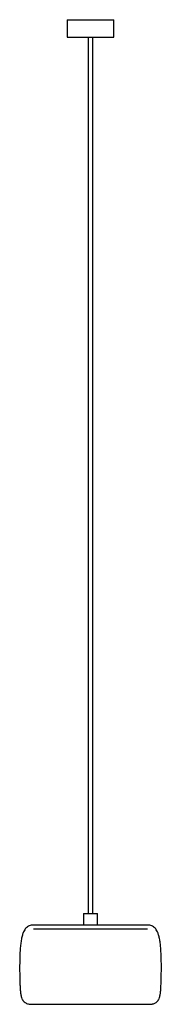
# Paper-space layout '_Inferior' of a CAD drawing. Header units: millimetres. Extents: x -227 to 17, y 402 to 2088.
import ezdxf

# ---------------------------------------------------------------- set-up
doc = ezdxf.new("R2010")
doc.units = ezdxf.units.MM

psp = doc.layouts.new('_Inferior')

# ---------------------------------------------------------------- linework, layer by layer
at = {"color": 7, "linetype": 'Continuous', "lineweight": 25}
for p, q in [((-145, 2088), (-145, 2058)), ((-145, 2088), (-65, 2088)), ((-65, 2058), (-65, 2088)), ((-145, 2058), (-65, 2058)), ((-109, 2058), (-109, 558)), ((-101, 558), (-101, 2058)), ((-117, 558), (-117, 538)), ((-117, 558), (-93, 558)), ((-93, 538), (-93, 558)), ((-7.2, 538), (-202.8, 538)), ((-7.3, 531), (-202.7, 531)), ((-207.5, 402.3), (-2.5, 402.3))]:
    psp.add_line(p, q, dxfattribs=at)
for points, knots in [([(-202.8, 538), (-204.1, 537.9), (-206.6, 537.8), (-210.1, 536.8), (-213.2, 535.2), (-215.9, 532.9), (-218.1, 530), (-220.3, 526), (-222.2, 520.6), (-223.8, 513.5), (-225, 505.3), (-225.8, 496), (-226.4, 485.7), (-226.6, 474.8), (-226.7, 464.1), (-226.6, 454), (-226.4, 444.8), (-226.1, 436.2), (-225.7, 428.4), (-225.2, 421.7), (-224.2, 416.2), (-222.8, 412), (-221.1, 408.8), (-218.8, 406.3), (-216.2, 404.5), (-213.3, 403.3), (-210.8, 402.7), (-208.9, 402.4), (-207.9, 402.3), (-207.5, 402.3)], [0, 0, 0, 0, 0.025099, 0.047956, 0.069678, 0.091445, 0.114347, 0.139248, 0.178922, 0.224841, 0.27754, 0.336799, 0.404113, 0.47458, 0.545923, 0.608487, 0.668267, 0.723608, 0.773081, 0.816394, 0.853816, 0.878737, 0.901503, 0.923375, 0.942117, 0.962502, 0.982603, 0.991195, 1, 1, 1, 1]), ([(-2.5, 402.3), (-2.1, 402.3), (-1.3, 402.4), (0.1, 402.6), (2.1, 403), (4.4, 403.7), (6.8, 404.9), (9, 406.4), (11.1, 408.8), (12.8, 412), (14.2, 416.1), (15.1, 421.3), (15.7, 427.8), (16, 435), (16.3, 443.1), (16.5, 451.9), (16.7, 461.1), (16.7, 470.5), (16.5, 480.1), (16.2, 489.5), (15.6, 498.7), (14.8, 507), (13.6, 514.5), (12.1, 521), (10.2, 526.1), (8.1, 530), (5.9, 532.9), (3.2, 535.2), (0.1, 536.8), (-3.4, 537.8), (-5.9, 537.9), (-7.2, 538)], [0, 0, 0, 0, 0.007985, 0.015832, 0.027485, 0.046509, 0.062016, 0.07665, 0.09852, 0.121286, 0.146205, 0.181802, 0.22275, 0.2693, 0.32131, 0.377638, 0.436845, 0.497496, 0.558164, 0.620193, 0.679072, 0.733224, 0.78147, 0.823826, 0.860758, 0.885658, 0.908559, 0.930325, 0.952046, 0.974902, 1, 1, 1, 1])]:
    psp.add_open_spline(points, degree=3, knots=knots, dxfattribs=at)

doc.saveas('drawing.dxf')
